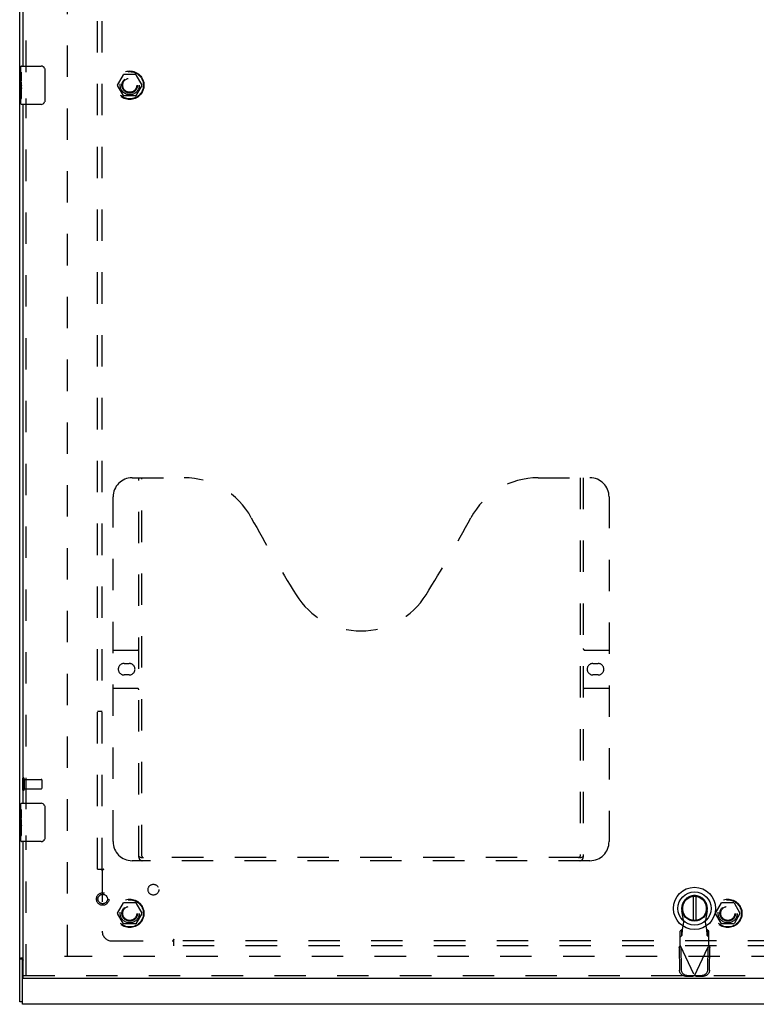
# Model space of a CAD drawing. Header units: inches. Extents: x 0 to 149, y 0 to 96.
# Tile 3 of 16: x 31 to 50, y 25 to 51. Entities that reach past the tile are written whole.
import ezdxf

# ---------------------------------------------------------------- set-up
doc = ezdxf.new("R2010")
doc.units = ezdxf.units.IN
doc.header["$LTSCALE"] = 8.201754
doc.header["$MEASUREMENT"] = 0
doc.linetypes.add('HIDDEN', pattern=[0.2, 0.1, -0.1])
doc.layers.get('0').update_dxf_attribs({"linetype": 'CONTINUOUS'})
for name, color, linetype in [('DEFAULT_2', 8, 'HIDDEN'), ('DOOR_ASSEMBLY', 7, 'CONTINUOUS'), ('SUBPANEL', 7, 'CONTINUOUS')]:
    doc.layers.add(name, color=color, linetype=linetype)

msp = doc.modelspace()

# ---------------------------------------------------------------- linework, layer by layer
at = {"color": 3, "linetype": 'Continuous'}
for p, q in [((30.863, 25.115), (30.863, 72.989)), ((30.957, 26.254), (30.894, 26.254)), ((30.938, 25.052), (30.938, 26.167)), ((68.163, 25.052), (30.938, 25.052))]:
    msp.add_line(p, q, dxfattribs=at)
at = {"color": 7, "linetype": 'Continuous'}
for p, q in [((30.938, 26.229), (30.863, 26.229)), ((30.938, 26.167), (30.938, 26.229)), ((30.938, 25.115), (30.863, 25.115))]:
    msp.add_line(p, q, dxfattribs=at)
at = {"color": 3, "linetype": 'Continuous'}
for points in [[(30.878, 26.244), (30.875, 26.243), (30.873, 26.241), (30.871, 26.24), (30.869, 26.239), (30.867, 26.237), (30.866, 26.236), (30.864, 26.234), (30.864, 26.233), (30.863, 26.231), (30.863, 26.23), (30.863, 26.229)], [(30.894, 26.254), (30.892, 26.253), (30.89, 26.251), (30.888, 26.25), (30.885, 26.248), (30.883, 26.247), (30.878, 26.244)]]:
    msp.add_lwpolyline(points, dxfattribs=at)
at = {"color": 7, "linetype": 'Continuous'}
for points in [[(30.942, 26.238), (30.941, 26.237), (30.94, 26.235), (30.939, 26.234), (30.939, 26.233), (30.938, 26.232), (30.938, 26.23), (30.938, 26.229)], [(30.949, 26.254), (30.949, 26.253), (30.949, 26.252), (30.949, 26.251), (30.949, 26.249), (30.949, 26.248), (30.949, 26.247), (30.948, 26.245), (30.947, 26.244), (30.946, 26.243), (30.945, 26.241), (30.944, 26.24), (30.942, 26.238)]]:
    msp.add_lwpolyline(points, dxfattribs=at)
at = {"color": 3, "linetype": 'Continuous'}
msp.add_arc((30.998, 26.167), 0.06, 132.4979, 180, dxfattribs=at)
at = {"layer": 'DEFAULT_2', "color": 8, "linetype": 'HIDDEN'}
for p, q in [((32.113, 26.304), (32.113, 71.8)), ((33.42, 49.057), (33.575, 49.325)), ((33.892, 49.33), (33.583, 49.33)), ((33.901, 49.325), (34.055, 49.057)), ((33.575, 48.78), (33.42, 49.047)), ((34.055, 49.047), (33.901, 48.78)), ((33.892, 48.775), (33.583, 48.775)), ((30.938, 30.944), (30.938, 30.66)), ((30.981, 30.944), (30.981, 30.66)), ((30.981, 30.926), (31.428, 30.926)), ((31.438, 30.916), (31.438, 30.688)), ((30.981, 30.678), (31.428, 30.678)), ((33.42, 27.432), (33.575, 27.7)), ((33.892, 27.705), (33.583, 27.705)), ((33.901, 27.7), (34.055, 27.432)), ((49.045, 27.432), (49.2, 27.7)), ((49.517, 27.705), (49.208, 27.705)), ((49.526, 27.7), (49.68, 27.432)), ((33.575, 27.155), (33.42, 27.422)), ((34.055, 27.422), (33.901, 27.155)), ((49.2, 27.155), (49.045, 27.422)), ((49.68, 27.422), (49.526, 27.155)), ((33.892, 27.15), (33.583, 27.15)), ((49.517, 27.15), (49.208, 27.15)), ((65.563, 26.302), (32.038, 26.302))]:
    msp.add_line(p, q, dxfattribs=at)
for centre, radius in [((33.738, 49.052), 0.372), ((33.738, 49.052), 0.356), ((33.738, 49.052), 0.204), ((33.738, 49.052), 0.183), ((33.738, 27.427), 0.372), ((33.738, 27.427), 0.356), ((49.363, 27.427), 0.372), ((49.363, 27.427), 0.356), ((33.738, 27.427), 0.204), ((33.738, 27.427), 0.183), ((49.363, 27.427), 0.204), ((49.363, 27.427), 0.183)]:
    msp.add_circle(centre, radius, dxfattribs=at)
for centre, radius, start, end in [((33.583, 49.32), 0.01, 90.0113, 149.988), ((33.892, 49.32), 0.01, 30.0108, 89.9876), ((33.429, 49.052), 0.01, 150.0117, 209.9873), ((34.047, 49.052), 0.01, 330.0117, 29.9873), ((33.583, 48.785), 0.01, 210.0108, 269.9876), ((33.892, 48.785), 0.01, 270.0113, 329.988), ((30.959, 30.944), 0.0215, 0, 180), ((31.428, 30.916), 0.01, 0, 90), ((30.959, 30.66), 0.0215, 180, 360), ((31.428, 30.688), 0.01, 270, 360), ((33.583, 27.695), 0.01, 90.0113, 149.988), ((33.892, 27.695), 0.01, 30.0108, 89.9876), ((49.208, 27.695), 0.01, 90.0113, 149.988), ((49.517, 27.695), 0.01, 30.0108, 89.9876), ((33.429, 27.427), 0.01, 150.0117, 209.9873), ((34.047, 27.427), 0.01, 330.0117, 29.9873), ((49.054, 27.427), 0.01, 150.0117, 209.9873), ((49.672, 27.427), 0.01, 330.0117, 29.9873), ((33.583, 27.16), 0.01, 210.0108, 269.9876), ((33.892, 27.16), 0.01, 270.0113, 329.988), ((49.208, 27.16), 0.01, 210.0108, 269.9876), ((49.517, 27.16), 0.01, 270.0113, 329.988)]:
    msp.add_arc(centre, radius, start, end, dxfattribs=at)
at = {"layer": 'DOOR_ASSEMBLY', "color": 8, "linetype": 'HIDDEN'}
for p, q in [((31.032, 49.397), (31.032, 67.957)), ((31.032, 30.147), (31.032, 48.707)), ((33.802, 38.802), (35.157, 38.802)), ((33.977, 28.892), (33.977, 38.802)), ((34.057, 28.922), (34.057, 38.802)), ((44.407, 38.802), (45.762, 38.802)), ((45.507, 38.802), (45.507, 28.922)), ((45.587, 38.802), (45.587, 28.892)), ((33.302, 29.302), (33.302, 38.302)), ((46.262, 38.302), (46.262, 29.302)), ((33.302, 34.302), (33.937, 34.302)), ((45.627, 34.302), (46.262, 34.302)), ((33.589, 33.952), (33.726, 33.952)), ((45.839, 33.952), (45.976, 33.952)), ((33.726, 33.652), (33.589, 33.652)), ((45.976, 33.652), (45.839, 33.652)), ((33.937, 33.302), (33.302, 33.302)), ((46.262, 33.302), (45.627, 33.302)), ((31.032, 25.802), (31.032, 29.457)), ((45.762, 28.802), (33.802, 28.802)), ((45.504, 28.882), (34.061, 28.882)), ((48.219, 27.201), (48.165, 27.496)), ((48.824, 27.496), (48.77, 27.201)), ((48.166, 27.001), (48.12, 26.959)), ((48.166, 26.846), (48.166, 27.001)), ((48.181, 27.005), (48.219, 27.201)), ((48.77, 27.201), (48.808, 27.005)), ((48.808, 27.005), (48.81, 26.973)), ((48.868, 26.959), (48.822, 27.001)), ((48.822, 27.001), (48.822, 26.846)), ((48.12, 26.585), (48.12, 26.959)), ((48.12, 26.804), (48.166, 26.846)), ((48.822, 26.846), (48.868, 26.804)), ((48.868, 26.585), (48.868, 26.959)), ((48.092, 26.537), (48.134, 26.557)), ((48.092, 26.537), (48.102, 25.947)), ((48.111, 26.569), (48.12, 26.585)), ((48.12, 26.585), (48.494, 25.798)), ((48.134, 26.557), (48.144, 25.967)), ((48.494, 25.798), (48.868, 26.585)), ((48.845, 25.967), (48.855, 26.557)), ((48.855, 26.557), (48.896, 26.537)), ((48.886, 25.947), (48.896, 26.537)), ((30.957, 25.802), (66.032, 25.802)), ((48.257, 25.788), (48.45, 25.785)), ((48.298, 25.808), (48.491, 25.804)), ((48.491, 25.804), (48.45, 25.785)), ((48.464, 25.789), (48.45, 25.785)), ((48.479, 25.793), (48.464, 25.789)), ((48.494, 25.798), (48.479, 25.793)), ((48.509, 25.793), (48.494, 25.798)), ((48.497, 25.804), (48.69, 25.808)), ((48.539, 25.785), (48.497, 25.804)), ((48.524, 25.789), (48.509, 25.793)), ((48.539, 25.785), (48.524, 25.789)), ((48.539, 25.785), (48.732, 25.788))]:
    msp.add_line(p, q, dxfattribs=at)
at = {"layer": 'DOOR_ASSEMBLY', "color": 3, "linetype": 'Continuous'}
for p, q in [((30.957, 49.552), (30.957, 67.802)), ((30.957, 30.302), (30.957, 48.552)), ((30.957, 25.802), (30.957, 29.302)), ((66.032, 25.727), (30.957, 25.727))]:
    msp.add_line(p, q, dxfattribs=at)
at = {"layer": 'DOOR_ASSEMBLY', "color": 7, "linetype": 'Continuous'}
for p, q in [((30.897, 49.393), (30.897, 49.537)), ((30.897, 49.137), (30.897, 49.39)), ((30.912, 49.552), (31.422, 49.552)), ((31.522, 49.452), (31.522, 48.652)), ((30.906, 49.335), (30.897, 49.335)), ((30.897, 49.167), (30.907, 49.167)), ((30.897, 48.567), (30.897, 49.135)), ((30.907, 49.167), (30.907, 49.324)), ((30.9, 49.105), (30.897, 49.105)), ((30.897, 48.973), (30.907, 48.973)), ((30.897, 48.937), (30.907, 48.937)), ((30.897, 48.874), (30.907, 48.874)), ((30.907, 48.984), (30.907, 49.037)), ((30.907, 48.706), (30.907, 48.937)), ((30.897, 48.706), (30.907, 48.706)), ((31.422, 48.552), (30.912, 48.552)), ((30.897, 30.143), (30.897, 30.287)), ((30.897, 29.887), (30.897, 30.14)), ((30.906, 30.085), (30.897, 30.085)), ((30.912, 30.302), (31.422, 30.302)), ((31.522, 30.202), (31.522, 29.402)), ((30.897, 29.917), (30.907, 29.917)), ((30.897, 29.317), (30.897, 29.885)), ((30.9, 29.855), (30.897, 29.855)), ((30.907, 29.917), (30.907, 30.074)), ((30.897, 29.723), (30.907, 29.723)), ((30.897, 29.687), (30.907, 29.687)), ((30.897, 29.624), (30.907, 29.624)), ((30.907, 29.734), (30.907, 29.787)), ((30.907, 29.456), (30.907, 29.687)), ((30.897, 29.456), (30.907, 29.456)), ((31.422, 29.302), (30.912, 29.302)), ((48.455, 27.868), (48.455, 27.243)), ((48.534, 27.243), (48.534, 27.868)), ((30.957, 25.727), (30.957, 25.802))]:
    msp.add_line(p, q, dxfattribs=at)
for points in [[(30.897, 49.393), (30.898, 49.39), (30.898, 49.386), (30.899, 49.38), (30.9, 49.374), (30.901, 49.367), (30.903, 49.36), (30.904, 49.351), (30.905, 49.343)], [(31.516, 49.488), (31.518, 49.483), (31.519, 49.477), (31.521, 49.471), (31.522, 49.465), (31.522, 49.459), (31.522, 49.452)], [(30.897, 49.137), (30.898, 49.13), (30.898, 49.122), (30.899, 49.114), (30.9, 49.105)], [(30.905, 49.343), (30.906, 49.334), (30.907, 49.324)], [(30.9, 49.105), (30.903, 49.079), (30.905, 49.07), (30.905, 49.061), (30.906, 49.052), (30.907, 49.044), (30.907, 49.037)], [(30.907, 48.984), (30.907, 48.978), (30.907, 48.971), (30.906, 48.965), (30.905, 48.959), (30.905, 48.954), (30.904, 48.948)], [(31.522, 48.652), (31.522, 48.646), (31.522, 48.64), (31.521, 48.634), (31.519, 48.628), (31.518, 48.622), (31.516, 48.616)], [(30.897, 30.143), (30.898, 30.14), (30.898, 30.136), (30.899, 30.13), (30.9, 30.124), (30.901, 30.117), (30.903, 30.11), (30.904, 30.101), (30.905, 30.093)], [(30.905, 30.093), (30.906, 30.084), (30.907, 30.074)], [(31.516, 30.238), (31.518, 30.233), (31.519, 30.227), (31.521, 30.221), (31.522, 30.215), (31.522, 30.209), (31.522, 30.202)], [(30.897, 29.887), (30.898, 29.88), (30.898, 29.872), (30.899, 29.864), (30.9, 29.855)], [(30.9, 29.855), (30.903, 29.829), (30.905, 29.82), (30.905, 29.811), (30.906, 29.802), (30.907, 29.794), (30.907, 29.787)], [(30.907, 29.734), (30.907, 29.728), (30.907, 29.721), (30.906, 29.715), (30.905, 29.709), (30.905, 29.704), (30.904, 29.698)], [(31.522, 29.402), (31.522, 29.396), (31.522, 29.39), (31.521, 29.384), (31.519, 29.378), (31.518, 29.372), (31.516, 29.366)]]:
    msp.add_lwpolyline(points, dxfattribs=at)
at = {"layer": 'DOOR_ASSEMBLY', "color": 8, "linetype": 'HIDDEN'}
for points in [[(33.967, 28.922), (33.983, 28.911), (33.999, 28.902), (34.015, 28.894), (34.031, 28.887), (34.046, 28.884), (34.061, 28.882)], [(45.504, 28.882), (45.519, 28.884), (45.534, 28.887), (45.549, 28.894), (45.565, 28.902), (45.581, 28.911), (45.597, 28.922)], [(48.166, 26.846), (48.167, 26.849), (48.168, 26.854), (48.169, 26.861), (48.17, 26.869), (48.172, 26.878), (48.173, 26.889), (48.174, 26.901), (48.175, 26.914), (48.176, 26.927), (48.177, 26.942), (48.178, 26.957), (48.179, 26.973), (48.181, 27.005)], [(48.181, 27.005), (48.178, 27.004), (48.176, 27.003), (48.174, 27.002), (48.171, 27.001), (48.169, 27.001), (48.166, 27.001)], [(48.822, 27.001), (48.82, 27.001), (48.817, 27.001), (48.815, 27.002), (48.813, 27.003), (48.81, 27.004), (48.808, 27.005)], [(48.81, 26.973), (48.811, 26.957), (48.812, 26.942), (48.813, 26.927), (48.814, 26.914), (48.815, 26.901), (48.816, 26.889), (48.817, 26.878), (48.818, 26.869), (48.819, 26.861), (48.82, 26.854), (48.821, 26.849), (48.822, 26.846)], [(48.092, 26.537), (48.097, 26.545), (48.101, 26.553), (48.106, 26.561), (48.111, 26.569)], [(48.868, 26.585), (48.878, 26.569), (48.883, 26.561), (48.887, 26.553), (48.892, 26.545), (48.896, 26.537)], [(48.257, 25.788), (48.242, 25.789), (48.227, 25.791), (48.212, 25.795), (48.198, 25.801), (48.185, 25.808), (48.172, 25.816), (48.16, 25.825), (48.149, 25.836), (48.138, 25.847), (48.129, 25.86), (48.121, 25.873), (48.115, 25.887), (48.11, 25.901), (48.106, 25.916), (48.103, 25.931), (48.102, 25.947)], [(48.144, 25.967), (48.145, 25.951), (48.147, 25.936), (48.151, 25.921), (48.156, 25.907), (48.163, 25.893), (48.171, 25.879), (48.18, 25.867), (48.19, 25.855), (48.201, 25.845), (48.213, 25.836), (48.226, 25.827), (48.24, 25.821), (48.254, 25.815), (48.269, 25.811), (48.283, 25.809), (48.298, 25.808)], [(48.69, 25.808), (48.705, 25.809), (48.72, 25.811), (48.735, 25.815), (48.749, 25.821), (48.762, 25.827), (48.775, 25.836), (48.787, 25.845), (48.798, 25.855), (48.809, 25.867), (48.818, 25.879), (48.826, 25.893), (48.832, 25.907), (48.837, 25.921), (48.841, 25.936), (48.844, 25.951), (48.845, 25.967)], [(48.886, 25.947), (48.885, 25.931), (48.883, 25.916), (48.879, 25.901), (48.874, 25.887), (48.867, 25.873), (48.859, 25.86), (48.85, 25.847), (48.84, 25.836), (48.829, 25.825), (48.817, 25.816), (48.804, 25.808), (48.79, 25.801), (48.776, 25.795), (48.762, 25.791), (48.747, 25.789), (48.732, 25.788)]]:
    msp.add_lwpolyline(points, dxfattribs=at)
at = {"layer": 'DOOR_ASSEMBLY', "color": 7, "linetype": 'Continuous'}
for radius in [0.551, 0.433, 0.329, 0.317]:
    msp.add_circle((48.494, 27.556), radius, dxfattribs=at)
at = {"layer": 'DOOR_ASSEMBLY', "color": 8, "linetype": 'HIDDEN'}
for radius in [0.164, 0.124]:
    msp.add_circle((33.032, 27.802), radius, dxfattribs=at)
at = {"layer": 'DOOR_ASSEMBLY', "color": 7, "linetype": 'Continuous'}
for centre, radius, start, end in [((30.912, 49.537), 0.015, 90, 180), ((31.422, 49.452), 0.1, 21.1999, 90), ((31.422, 48.652), 0.1, 270, 338.8001), ((30.912, 48.567), 0.015, 180, 270), ((30.912, 30.287), 0.015, 90, 180), ((31.422, 30.202), 0.1, 21.1999, 90), ((30.912, 29.317), 0.015, 180, 270), ((31.422, 29.402), 0.1, 270, 338.8001), ((48.494, 27.556), 0.315, 280.0787, 259.9213)]:
    msp.add_arc(centre, radius, start, end, dxfattribs=at)
at = {"layer": 'DOOR_ASSEMBLY', "color": 8, "linetype": 'HIDDEN'}
for centre, radius, start, end in [((33.802, 38.302), 0.5, 90, 180), ((35.157, 36.802), 2, 28.4813, 90), ((44.407, 36.802), 2, 90, 151.5187), ((45.762, 38.302), 0.5, 0, 90), ((71.465, 56.5), 39.307, 208.4813, 211.8705), ((8.099, 56.5), 39.307, 328.1295, 331.5187), ((39.782, 36.802), 2, 211.8705, 328.1295), ((33.937, 34.342), 0.04, 270, 360), ((45.627, 34.342), 0.04, 180, 270), ((33.589, 33.802), 0.15, 90, 270), ((33.726, 33.802), 0.15, 270, 90), ((45.839, 33.802), 0.15, 90, 270), ((45.976, 33.802), 0.15, 270, 90), ((33.937, 33.262), 0.04, 0, 90), ((45.627, 33.262), 0.04, 90, 180), ((33.802, 29.302), 0.5, 180, 270), ((45.762, 29.302), 0.5, 270, 360), ((34.067, 28.892), 0.09, 180, 270), ((34.097, 28.922), 0.04, 180, 270), ((45.467, 28.922), 0.04, 270, 360), ((45.497, 28.892), 0.09, 270, 360), ((48.494, 27.556), 0.335, 349.673, 190.327)]:
    msp.add_arc(centre, radius, start, end, dxfattribs=at)
at = {"layer": 'DOOR_ASSEMBLY', "color": 7, "linetype": 'Continuous'}
for centre, start_param, end_param in [((31.097, 48.97), -3.141593, -2.879776), ((31.097, 29.72), 3.141593, 3.403409)]:
    msp.add_ellipse(centre, major_axis=(0.2, 0), ratio=0.432808, start_param=start_param, end_param=end_param, dxfattribs=at)
at = {"layer": 'SUBPANEL', "color": 8, "linetype": 'HIDDEN'}
for p, q in [((32.894, 28.583), (32.894, 69.521)), ((33.019, 28.583), (33.019, 69.521)), ((32.894, 32.708), (33.019, 32.708)), ((32.894, 28.583), (32.981, 28.583)), ((32.981, 28.583), (33.06, 28.583)), ((33, 28.566), (33.005, 28.562)), ((33.005, 28.562), (33.008, 28.559)), ((33.019, 28.548), (33.019, 26.958)), ((33.039, 28.561), (33.033, 28.557)), ((34.894, 26.67), (34.894, 26.749)), ((33.269, 26.708), (34.859, 26.708)), ((63.832, 26.708), (34.894, 26.708)), ((34.894, 26.583), (34.894, 26.67)), ((63.832, 26.583), (34.894, 26.583))]:
    msp.add_line(p, q, dxfattribs=at)
for points in [[(32.981, 28.583), (32.983, 28.582), (32.984, 28.581), (32.986, 28.579), (32.988, 28.578), (32.99, 28.576), (32.992, 28.575), (32.993, 28.573), (32.995, 28.572), (32.996, 28.571), (32.998, 28.569), (32.999, 28.568), (33, 28.566)], [(33.008, 28.559), (33.01, 28.557), (33.011, 28.555), (33.013, 28.554), (33.015, 28.552), (33.016, 28.551), (33.018, 28.549), (33.019, 28.548)], [(33.033, 28.557), (33.03, 28.556), (33.028, 28.555), (33.026, 28.553), (33.024, 28.552), (33.022, 28.551), (33.021, 28.549), (33.019, 28.548)], [(33.06, 28.583), (33.059, 28.582), (33.059, 28.58), (33.058, 28.579), (33.057, 28.577), (33.056, 28.576), (33.055, 28.574), (33.054, 28.573), (33.053, 28.572), (33.051, 28.57), (33.05, 28.569), (33.048, 28.568), (33.047, 28.566), (33.045, 28.565), (33.043, 28.564), (33.041, 28.563), (33.039, 28.561)], [(34.894, 26.749), (34.892, 26.749), (34.891, 26.748), (34.889, 26.747), (34.888, 26.746), (34.887, 26.746), (34.885, 26.744), (34.884, 26.743), (34.882, 26.742), (34.881, 26.741), (34.879, 26.739), (34.878, 26.737), (34.877, 26.736), (34.876, 26.734), (34.874, 26.732), (34.873, 26.73), (34.872, 26.728), (34.868, 26.722)], [(34.868, 26.722), (34.867, 26.72), (34.865, 26.717), (34.864, 26.715), (34.863, 26.713), (34.861, 26.712), (34.86, 26.71), (34.859, 26.708)], [(34.876, 26.691), (34.871, 26.696), (34.869, 26.697), (34.868, 26.699), (34.866, 26.701), (34.864, 26.703), (34.863, 26.704), (34.861, 26.706), (34.86, 26.707), (34.859, 26.708)], [(34.894, 26.67), (34.893, 26.672), (34.891, 26.674), (34.89, 26.676), (34.888, 26.677), (34.887, 26.679), (34.886, 26.681), (34.884, 26.682), (34.883, 26.684), (34.881, 26.685), (34.88, 26.687), (34.879, 26.688), (34.877, 26.69), (34.876, 26.691)]]:
    msp.add_lwpolyline(points, dxfattribs=at)
for centre, radius in [((33.738, 49.052), 0.25), ((34.357, 28.046), 0.141), ((33.738, 27.427), 0.25), ((49.363, 27.427), 0.25)]:
    msp.add_circle(centre, radius, dxfattribs=at)
msp.add_arc((33.269, 26.958), 0.25, 180, 270, dxfattribs=at)

doc.saveas('drawing.dxf')
